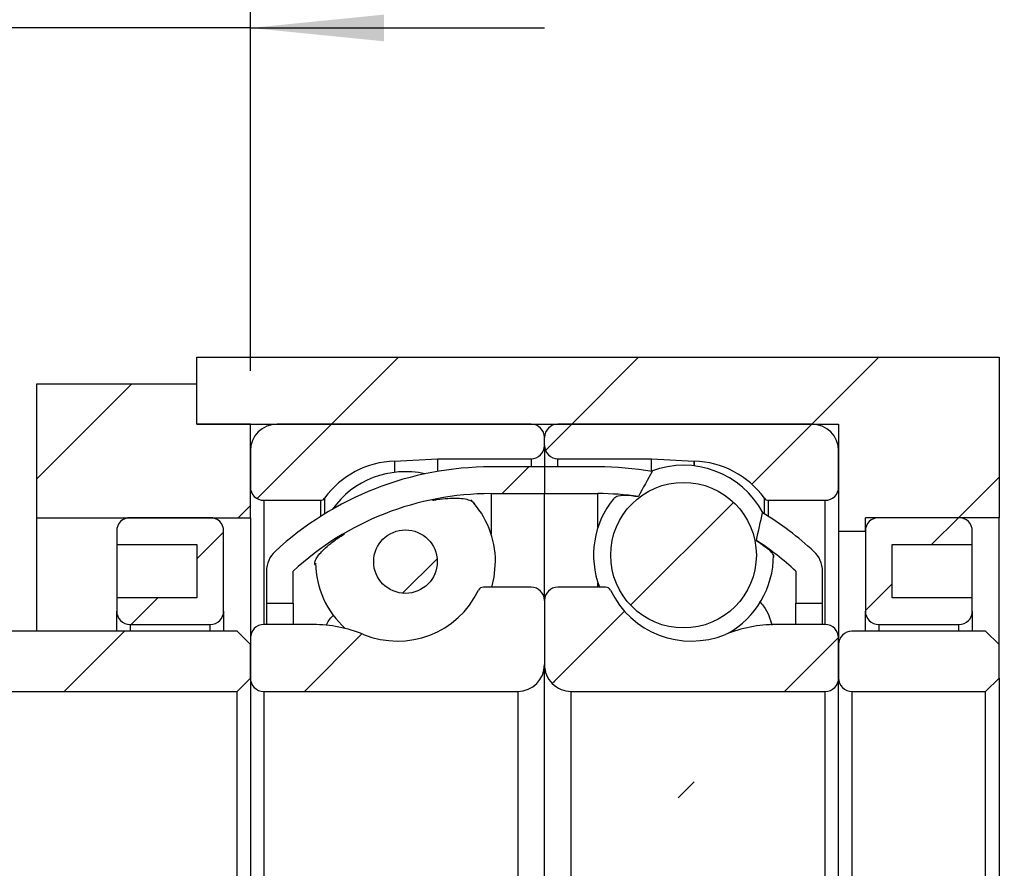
# Model space of a CAD drawing. Header units: millimetres. Extents: x 52 to 536, y 10 to 400.
# Tile 4 of 6: x 465 to 501, y 100 to 132. Entities that reach past the tile are written whole.
import ezdxf

# ---------------------------------------------------------------- set-up
doc = ezdxf.new("R2010")
doc.units = ezdxf.units.MM
doc.header["$LTSCALE"] = 2
doc.layers.add('FORMAT', color=7, linetype='Continuous')
doc.styles.add('SLDTEXTSTYLE0', font='GOTHIC.TTF', dxfattribs={"width": 0.913})
doc.styles.get("Standard").update_dxf_attribs({"font": 'GOTHIC.TTF'})
doc.dimstyles.new('SLDDIMSTYLE1', dxfattribs={"dimtxt": 0.18, "dimasz": 5, "dimexe": 0, "dimexo": 0.0625, "dimgap": 0, "dimtad": 0, "dimtih": 1, "dimtoh": 1, "dimdec": 0, "dimrnd": 1e-09, "dimzin": 0, "dimdsep": 46, "dimtxsty": 'Standard', "dimsah": 1, "dimcen": 0.09, "dimadec": 0, "dimazin": 0, "dimtfac": 5, "dimtdec": 0, "dimtofl": 0, "dimtmove": 0, "dimatfit": 3, "dimfxl": 0, "dimfrac": 2, "dimtolj": 1, "dimtzin": 0, "dimarcsym": 0})
doc.dimstyles.new('SLDDIMSTYLE4', dxfattribs={"dimtxt": 7, "dimasz": 5, "dimexe": 0, "dimexo": 0.0625, "dimgap": 1.75, "dimtad": 1, "dimrnd": 1e-09, "dimzin": 12, "dimdsep": 46, "dimtxsty": 'SLDTEXTSTYLE0', "dimsah": 1, "dimcen": 0.09, "dimadec": 0, "dimazin": 3, "dimtfac": 1, "dimtmove": 0, "dimatfit": 0, "dimfxl": 0, "dimfrac": 2, "dimtolj": 1, "dimtzin": 12, "dimarcsym": 0})
doc.dimstyles.new('SLDDIMSTYLE5', dxfattribs={"dimtxt": 7, "dimasz": 5, "dimexe": 0, "dimexo": 0.0625, "dimgap": 1.75, "dimtad": 1, "dimrnd": 1e-09, "dimzin": 12, "dimdsep": 46, "dimtxsty": 'SLDTEXTSTYLE0', "dimsah": 1, "dimcen": 0.09, "dimadec": 0, "dimazin": 3, "dimtol": 1, "dimtp": 0.02, "dimtm": 0.02, "dimtfac": 1, "dimtmove": 0, "dimatfit": 0, "dimfxl": 0, "dimfrac": 2, "dimtolj": 1, "dimarcsym": 0})
pattern_1 = [(45, (0, 0), (-4.490128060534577, 4.490128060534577), [])]

# ---------------------------------------------------------------- blocks, each defined once
blk = doc.blocks.new('_D_11')
at = {"layer": 'FORMAT', "color": 7}
for p, q in [((521.1899860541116, 99.51855784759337), (521.1899860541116, 110.5185578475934)), ((506.1952309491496, 99.51855784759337), (523.1899860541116, 99.51855784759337)), ((521.1899860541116, 99.51855784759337), (521.1899860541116, 69.51855784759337)), ((503.1899860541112, 69.51855784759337), (523.1899860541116, 69.51855784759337)), ((521.1899860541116, 69.51855784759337), (521.1899860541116, 58.51855784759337))]:
    blk.add_line(p, q, dxfattribs=at)
for points in [[(521.1899860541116, 99.51855784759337), (521.6899860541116, 104.5185578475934), (520.6899860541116, 104.5185578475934)], [(521.1899860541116, 69.51855784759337), (520.6899860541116, 64.51855784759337), (521.6899860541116, 64.51855784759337)]]:
    blk.add_solid(points, dxfattribs=at)
at = {"layer": 'FORMAT', "color": 7, "char_height": 7, "attachment_point": 1, "rotation": 90.00000000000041, "style": 'SLDTEXTSTYLE0'}
for s, insert in [(' ±0.02', (512.2485801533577, 76.09481527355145)), ('30', (512.2485801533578, 65.7503704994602))]:
    blk.add_mtext(s, dxfattribs=dict(at, insert=insert))
blk = doc.blocks.new('_D_13')
at = {"layer": 'FORMAT', "color": 7}
for p, q in [((463.1899754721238, 110.9685578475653), (463.1898544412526, 133.8434426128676)), ((473.1899754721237, 119.0185578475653), (473.1898970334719, 133.8434955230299)), ((463.18986502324, 131.8434426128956), (452.189865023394, 131.8433844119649)), ((473.1899076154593, 131.8434955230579), (463.18986502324, 131.8434426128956)), ((473.1899076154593, 131.8434955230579), (484.1899076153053, 131.8435537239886))]:
    blk.add_line(p, q, dxfattribs=at)
for points in [[(463.18986502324, 131.8434426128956), (458.1898623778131, 132.3434161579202), (458.1898676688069, 131.3434161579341)], [(473.1899076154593, 131.8434955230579), (478.1899102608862, 131.3435219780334), (478.1899049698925, 132.3435219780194)]]:
    blk.add_solid(points, dxfattribs=at)
at = {"layer": 'FORMAT', "color": 7, "insert": (462.416099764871, 140.7848444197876), "char_height": 7, "attachment_point": 1, "rotation": 0.00030315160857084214, "style": 'SLDTEXTSTYLE0'}
blk.add_mtext('10', dxfattribs=at)

msp = doc.modelspace()

# ---------------------------------------------------------------- hatches: boundary and pattern name
at = {"linetype": 'Continuous', "lineweight": 18}
h = msp.add_hatch(dxfattribs=at)
h.set_pattern_fill('ANSI31', scale=2, style=0)
h.set_pattern_definition(pattern_1)
h.paths.add_polyline_path([(495.1899860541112, 113.0185578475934), (496.1899860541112, 113.0185578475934), (496.1899860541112, 113.5185578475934), (501.1899860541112, 113.5185578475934), (501.1899860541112, 119.5185578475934), (471.1899860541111, 119.5185578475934), (471.1899860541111, 117.0185578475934), (495.1899860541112, 117.0185578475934)], flags=0)
h = msp.add_hatch(dxfattribs=at)
h.set_pattern_fill('ANSI31', scale=2, style=0)
h.set_pattern_definition(pattern_1)
h.paths.add_polyline_path([(465.1899860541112, 113.5185578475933), (473.1899860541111, 113.5185578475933), (473.1899860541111, 117.0185578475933), (471.1899860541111, 117.0185578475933), (471.1899860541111, 118.5185578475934), (465.1899860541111, 118.5185578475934)], flags=0)
h = msp.add_hatch(dxfattribs=at)
h.set_pattern_fill('ANSI31', scale=2, style=0)
h.set_pattern_definition(pattern_1)
edge = h.paths.add_edge_path(flags=0)
edge.add_line((484.1899860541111, 116.2185578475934), (484.1899860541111, 116.5185578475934))
edge.add_arc((483.6899860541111, 116.5185578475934), 0.5000000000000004, 0, 90)
edge.add_line((483.6899860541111, 117.0185578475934), (474.1899860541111, 117.0185578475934))
edge.add_arc((474.1899860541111, 116.0185578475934), 1.000000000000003, 90, 180)
edge.add_line((473.1899860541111, 116.0185578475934), (473.1899860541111, 114.6685578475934))
edge.add_arc((473.6899860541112, 114.6685578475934), 0.5000000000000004, 180, 269.9999999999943)
edge.add_line((473.6899860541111, 114.1685578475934), (475.8060553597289, 114.1685578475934))
edge.add_arc((475.8060553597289, 114.3685578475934), 0.2000000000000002, 270.0000000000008, 323.9389098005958)
edge.add_arc((478.6899860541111, 112.2685578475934), 3.367500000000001, 91.83927239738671, 143.9389098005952, ccw=False)
edge.add_arc((478.5754841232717, 115.8342198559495), 0.2000000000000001, 271.8392723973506, 272.9999999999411)
edge.add_line((478.5859513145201, 115.6344939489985), (480.1899860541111, 115.7185578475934))
edge.add_line((480.1899860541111, 115.7185578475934), (483.6899860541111, 115.7185578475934))
edge.add_arc((483.6899860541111, 116.2185578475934), 0.5000000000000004, 270.0000000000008, 360.0000000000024)
h = msp.add_hatch(dxfattribs=at)
h.set_pattern_fill('ANSI31', scale=2, style=0)
h.set_pattern_definition(pattern_1)
edge = h.paths.add_edge_path(flags=0)
edge.add_line((494.1899860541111, 117.0185578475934), (484.6899860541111, 117.0185578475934))
edge.add_arc((484.6899860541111, 116.5185578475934), 0.5000000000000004, 90, 180)
edge.add_line((484.1899860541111, 116.5185578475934), (484.1899860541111, 116.2185578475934))
edge.add_arc((484.6899860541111, 116.2185578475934), 0.5000000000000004, 179.9999999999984, 270.0000000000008)
edge.add_line((484.6899860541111, 115.7185578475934), (488.1899860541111, 115.7185578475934))
edge.add_line((488.1899860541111, 115.7185578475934), (489.7940207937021, 115.6344939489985))
edge.add_arc((489.8044879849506, 115.8342198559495), 0.2000000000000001, 267.0000000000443, 268.1607276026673)
edge.add_arc((489.6899860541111, 112.2685578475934), 3.367500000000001, 36.061090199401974, 88.16072760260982, ccw=False)
edge.add_arc((492.5739167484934, 114.3685578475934), 0.2000000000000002, 216.0610901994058, 270.0000000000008)
edge.add_line((492.5739167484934, 114.1685578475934), (494.6899860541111, 114.1685578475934))
edge.add_arc((494.6899860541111, 114.6685578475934), 0.5000000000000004, 270.0000000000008, 360.0000000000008)
edge.add_line((495.1899860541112, 114.6685578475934), (495.1899860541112, 116.0185578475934))
edge.add_arc((494.1899860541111, 116.0185578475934), 1.000000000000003, 0, 90)
h = msp.add_hatch(dxfattribs=at)
h.set_pattern_fill('ANSI31', scale=2, style=0)
h.set_pattern_definition(pattern_1)
edge = h.paths.add_edge_path(flags=0)
edge.add_arc((482.1899860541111, 103.5271785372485), 10.89137931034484, 89.9999999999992, 132.7996202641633, ccw=False)
edge.add_line((482.1899860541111, 114.4185578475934), (484.1899860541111, 114.4185578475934))
edge.add_line((484.1899860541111, 114.4185578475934), (484.1899860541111, 115.4185578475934))
edge.add_line((484.1899860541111, 115.4185578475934), (482.1899860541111, 115.4185578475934))
edge.add_arc((482.1899860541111, 103.5271785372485), 11.89137931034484, 90, 132.7996202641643)
edge.add_arc((474.7899860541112, 111.5185578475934), 1.000000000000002, 132.7996202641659, 180)
edge.add_line((473.7899860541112, 111.5185578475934), (473.7899860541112, 110.3185578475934))
edge.add_line((473.7899860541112, 110.3185578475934), (474.7899860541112, 110.3185578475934))
edge.add_line((474.7899860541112, 110.3185578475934), (474.7899860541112, 111.5185578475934))
h = msp.add_hatch(dxfattribs=at)
h.set_pattern_fill('ANSI31', scale=2, style=0)
h.set_pattern_definition(pattern_1)
edge = h.paths.add_edge_path(flags=0)
edge.add_line((484.1899860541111, 115.4185578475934), (484.1899860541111, 114.4185578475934))
edge.add_line((484.1899860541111, 114.4185578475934), (486.1899860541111, 114.4185578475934))
edge.add_arc((486.1899860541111, 103.5271785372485), 10.89137931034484, 82.0102249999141, 89.9999999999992, ccw=False)
edge.add_ellipse((484.6229563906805, 99.51855784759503), major_axis=(7.803987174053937, 20.62061470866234), ratio=0.1451382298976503, start_angle=43.54884777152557, end_angle=47.388341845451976, ccw=False)
edge.add_arc((486.1899860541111, 103.5271785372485), 11.89137931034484, 80.18440107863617, 90)
edge.add_line((486.1899860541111, 115.4185578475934), (484.1899860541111, 115.4185578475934))
h = msp.add_hatch(dxfattribs=at)
h.set_pattern_fill('ANSI31', scale=2, style=0)
h.set_pattern_definition(pattern_1)
edge = h.paths.add_edge_path(flags=0)
edge.add_arc((489.3899860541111, 112.1145654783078), 2.72399214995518, 0, 360)
h = msp.add_hatch(dxfattribs=at)
h.set_pattern_fill('ANSI31', scale=2, style=0)
h.set_pattern_definition(pattern_1)
edge = h.paths.add_edge_path(flags=0)
edge.add_line((471.1899860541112, 112.5185578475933), (471.1899860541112, 110.5185578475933))
edge.add_line((471.1899860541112, 110.5185578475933), (468.1899860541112, 110.5185578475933))
edge.add_line((468.1899860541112, 110.5185578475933), (468.1899860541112, 110.0185578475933))
edge.add_arc((468.6899860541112, 110.0185578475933), 0.5, 179.9999999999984, 270.0000000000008)
edge.add_line((468.6899860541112, 109.5185578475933), (471.6899860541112, 109.5185578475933))
edge.add_arc((471.6899860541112, 110.0185578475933), 0.5, 270.0000000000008, 360.0000000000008)
edge.add_line((472.1899860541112, 110.0185578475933), (472.1899860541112, 113.0185578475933))
edge.add_arc((471.6899860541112, 113.0185578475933), 0.5, 0, 90)
edge.add_line((471.6899860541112, 113.5185578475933), (468.6899860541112, 113.5185578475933))
edge.add_arc((468.6899860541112, 113.0185578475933), 0.5, 90, 180)
edge.add_line((468.1899860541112, 113.0185578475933), (468.1899860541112, 112.5185578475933))
edge.add_line((468.1899860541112, 112.5185578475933), (471.1899860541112, 112.5185578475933))
h = msp.add_hatch(dxfattribs=at)
h.set_pattern_fill('ANSI31', scale=2, style=0)
h.set_pattern_definition(pattern_1)
edge = h.paths.add_edge_path(flags=0)
edge.add_arc((493.5899860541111, 111.5185578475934), 1.000000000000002, 0, 47.20037973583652)
edge.add_arc((486.1899860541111, 103.5271785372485), 11.89137931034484, 47.20037973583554, 58.82840406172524)
edge.add_ellipse((484.6229563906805, 99.51855784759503), major_axis=(7.803987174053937, 20.62061470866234), ratio=0.1451382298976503, start_angle=312.6869432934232, end_angle=316.51960903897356, ccw=False)
edge.add_arc((486.1899860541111, 103.5271785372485), 10.89137931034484, 47.2003797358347, 57.0496263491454, ccw=False)
edge.add_line((493.5899860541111, 111.5185578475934), (493.5899860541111, 110.3185578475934))
edge.add_line((493.5899860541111, 110.3185578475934), (494.5899860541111, 110.3185578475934))
edge.add_line((494.5899860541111, 110.3185578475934), (494.5899860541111, 111.5185578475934))
h = msp.add_hatch(dxfattribs=at)
h.set_pattern_fill('ANSI31', scale=2, style=0)
h.set_pattern_definition(pattern_1)
edge = h.paths.add_edge_path(flags=0)
edge.add_line((500.1899860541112, 110.0185578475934), (500.1899860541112, 110.5185578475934))
edge.add_line((500.1899860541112, 110.5185578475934), (497.1899860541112, 110.5185578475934))
edge.add_line((497.1899860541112, 110.5185578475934), (497.1899860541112, 112.5185578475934))
edge.add_line((497.1899860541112, 112.5185578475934), (500.1899860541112, 112.5185578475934))
edge.add_line((500.1899860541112, 112.5185578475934), (500.1899860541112, 113.0185578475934))
edge.add_arc((499.6899860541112, 113.0185578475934), 0.5, 0, 90)
edge.add_line((499.6899860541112, 113.5185578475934), (496.6899860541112, 113.5185578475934))
edge.add_arc((496.6899860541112, 113.0185578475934), 0.5, 90, 180)
edge.add_line((496.1899860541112, 113.0185578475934), (496.1899860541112, 110.0185578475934))
edge.add_arc((496.6899860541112, 110.0185578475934), 0.5, 180, 270.0000000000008)
edge.add_line((496.6899860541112, 109.5185578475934), (499.6899860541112, 109.5185578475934))
edge.add_arc((499.6899860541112, 110.0185578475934), 0.5, 270.0000000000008, 360.0000000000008)
h = msp.add_hatch(dxfattribs=at)
h.set_pattern_fill('ANSI31', scale=2, style=0)
h.set_pattern_definition(pattern_1)
edge = h.paths.add_edge_path(flags=0)
edge.add_arc((478.9899860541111, 111.8738708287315), 1.189320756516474, 0, 360)
h = msp.add_hatch(dxfattribs=at)
h.set_pattern_fill('ANSI31', scale=2, style=0)
h.set_pattern_definition(pattern_1)
edge = h.paths.add_edge_path(flags=0)
edge.add_line((473.1899860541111, 109.0185578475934), (473.1899860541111, 107.5185578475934))
edge.add_arc((473.6899860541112, 107.5185578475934), 0.5000000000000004, 180, 270.0000000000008)
edge.add_line((473.6899860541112, 107.0185578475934), (483.1899860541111, 107.0185578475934))
edge.add_arc((483.1899860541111, 108.0185578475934), 1, 270.0000000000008, 360.0000000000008)
edge.add_line((484.1899860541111, 108.0185578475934), (484.1899860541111, 110.4185578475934))
edge.add_arc((483.6899860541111, 110.4185578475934), 0.5000000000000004, 0, 90)
edge.add_line((483.6899860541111, 110.9185578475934), (481.9031708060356, 110.9185578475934))
edge.add_arc((481.9031708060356, 110.7185578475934), 0.2000000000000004, 90, 154.2479218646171)
edge.add_arc((478.6899860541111, 112.2685578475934), 3.367499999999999, 247.8503964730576, 334.2479218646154, ccw=False)
edge.add_arc((475.5352188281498, 104.5185578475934), 5.000000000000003, 67.85039647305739, 90)
edge.add_line((475.5352188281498, 109.5185578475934), (473.6899860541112, 109.5185578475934))
edge.add_arc((473.6899860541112, 109.0185578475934), 0.5000000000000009, 90, 179.9999999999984)
h = msp.add_hatch(dxfattribs=at)
h.set_pattern_fill('ANSI31', scale=2, style=0)
h.set_pattern_definition(pattern_1)
edge = h.paths.add_edge_path(flags=0)
edge.add_line((485.1899860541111, 107.0185578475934), (494.6899860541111, 107.0185578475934))
edge.add_arc((494.6899860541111, 107.5185578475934), 0.5000000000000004, 270.0000000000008, 360.0000000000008)
edge.add_line((495.1899860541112, 107.5185578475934), (495.1899860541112, 109.0185578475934))
edge.add_arc((494.6899860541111, 109.0185578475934), 0.5000000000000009, 1.628443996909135e-12, 90)
edge.add_line((494.6899860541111, 109.5185578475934), (492.8447532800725, 109.5185578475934))
edge.add_arc((492.8447532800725, 104.5185578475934), 5.000000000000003, 90, 112.1496035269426)
edge.add_arc((489.6899860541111, 112.2685578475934), 3.367499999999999, 205.7520781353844, 292.1496035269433, ccw=False)
edge.add_arc((486.4768013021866, 110.7185578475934), 0.2000000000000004, 25.75207813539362, 90)
edge.add_line((486.4768013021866, 110.9185578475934), (484.6899860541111, 110.9185578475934))
edge.add_arc((484.6899860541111, 110.4185578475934), 0.5000000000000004, 90, 180)
edge.add_line((484.1899860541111, 110.4185578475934), (484.1899860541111, 108.0185578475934))
edge.add_arc((485.1899860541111, 108.0185578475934), 1, 180, 270.0000000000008)
h = msp.add_hatch(dxfattribs=at)
h.set_pattern_fill('ANSI31', scale=2, style=0)
h.set_pattern_definition(pattern_1)
edge = h.paths.add_edge_path(flags=0)
edge.add_line((472.6899860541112, 107.0185578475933), (473.1899860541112, 107.5185578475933))
edge.add_line((473.1899860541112, 107.5185578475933), (473.1899860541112, 108.7685578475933))
edge.add_line((473.1899860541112, 108.7685578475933), (472.6899860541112, 109.2685578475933))
edge.add_line((472.6899860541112, 109.2685578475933), (463.6899860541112, 109.2685578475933))
edge.add_arc((463.6899860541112, 108.7685578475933), 0.5, 90, 180)
edge.add_line((463.1899860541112, 108.7685578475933), (463.1899860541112, 107.5185578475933))
edge.add_arc((463.6899860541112, 107.5185578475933), 0.5, 180, 270.0000000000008)
edge.add_line((463.6899860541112, 107.0185578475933), (472.6899860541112, 107.0185578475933))
h = msp.add_hatch(dxfattribs=at)
h.set_pattern_fill('ANSI31', scale=2, style=0)
h.set_pattern_definition(pattern_1)
edge = h.paths.add_edge_path(flags=0)
edge.add_line((500.6899860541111, 107.0185578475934), (501.1899860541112, 107.5185578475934))
edge.add_line((501.1899860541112, 107.5185578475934), (501.1899860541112, 108.7685578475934))
edge.add_line((501.1899860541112, 108.7685578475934), (500.6899860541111, 109.2685578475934))
edge.add_line((500.6899860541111, 109.2685578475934), (495.6899860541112, 109.2685578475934))
edge.add_arc((495.6899860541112, 108.7685578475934), 0.5, 90, 179.9999999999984)
edge.add_line((495.1899860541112, 108.7685578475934), (495.1899860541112, 107.5185578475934))
edge.add_arc((495.6899860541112, 107.5185578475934), 0.5, 180, 270.0000000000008)
edge.add_line((495.6899860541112, 107.0185578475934), (500.6899860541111, 107.0185578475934))

# ---------------------------------------------------------------- linework, layer by layer
at = {"color": 7, "linetype": 'Continuous', "lineweight": 25}
for p, q in [((471.1899858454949, 117.0185579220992), (471.1899858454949, 119.5185574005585)), ((471.1899858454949, 119.5185574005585), (501.1899861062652, 119.5185574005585)), ((501.1899861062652, 119.5185574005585), (501.1899861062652, 113.518558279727)), ((465.1899867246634, 118.5185572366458), (465.1899867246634, 113.518558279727)), ((471.1899858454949, 118.5185572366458), (465.1899867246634, 118.5185572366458)), ((471.1899858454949, 117.0185579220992), (471.1899858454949, 118.5185572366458)), ((471.1899858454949, 117.0185579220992), (495.1899860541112, 117.0185579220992)), ((473.1899861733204, 117.0185579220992), (471.1899858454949, 117.0185579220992)), ((473.1899861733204, 113.518558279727), (473.1899861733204, 117.0185579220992)), ((483.6899860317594, 117.0185579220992), (474.1899863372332, 117.0185579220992)), ((494.1899860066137, 117.0185579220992), (484.6899861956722, 117.0185579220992)), ((495.1899860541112, 117.0185579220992), (495.1899860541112, 113.0185581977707)), ((484.1899861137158, 116.2185574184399), (484.1899861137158, 116.5185587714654)), ((473.1899861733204, 116.0185577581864), (473.1899861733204, 114.66855818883)), ((484.1899861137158, 116.2185574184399), (484.1899861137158, 115.4185587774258)), ((495.1899860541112, 114.66855818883), (495.1899860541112, 116.0185577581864)), ((478.5859518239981, 115.634493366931), (480.1899863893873, 115.7185582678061)), ((480.1899863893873, 115.7185582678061), (483.6899860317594, 115.7185582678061)), ((480.1899863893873, 115.7185582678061), (480.1899863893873, 115.2491623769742)), ((484.6899861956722, 115.7185582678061), (488.1899858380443, 115.7185582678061)), ((488.1899858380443, 115.7185582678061), (489.7940208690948, 115.634493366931)), ((488.1899858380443, 115.2583247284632), (488.1899858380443, 115.7185582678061)), ((484.1899861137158, 115.4185587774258), (482.1899857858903, 115.4185587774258)), ((486.1899864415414, 115.4185587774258), (484.1899861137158, 115.4185587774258)), ((484.1899861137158, 115.4185587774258), (484.1899861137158, 114.4185576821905)), ((473.6899853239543, 114.1685581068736), (475.806054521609, 114.1685581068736)), ((482.1899857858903, 114.4185576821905), (484.1899861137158, 114.4185576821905)), ((484.1899861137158, 114.4185576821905), (486.1899864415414, 114.4185576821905)), ((484.1899861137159, 110.418557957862), (484.1899861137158, 114.4185576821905)), ((492.5739167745, 114.1685581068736), (494.6899860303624, 114.1685581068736)), ((465.1899867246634, 113.518558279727), (465.1899867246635, 109.268558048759)), ((465.1899867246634, 113.518558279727), (473.1899861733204, 113.518558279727)), ((471.6899868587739, 113.518558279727), (468.6899863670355, 113.518558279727)), ((473.1899861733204, 113.518558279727), (473.1899861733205, 109.0185575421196)), ((501.1899861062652, 113.518558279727), (496.1899861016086, 113.518558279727)), ((496.1899861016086, 113.0185581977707), (496.1899861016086, 113.518558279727)), ((499.6899858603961, 113.518558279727), (496.6899860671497, 113.518558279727)), ((501.1899861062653, 108.7685579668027), (501.1899861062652, 113.518558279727)), ((468.1899853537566, 113.0185581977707), (468.1899853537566, 112.5185581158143)), ((472.1899860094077, 110.0185577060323), (472.1899860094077, 113.0185581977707)), ((495.1899860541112, 113.0185581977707), (496.1899861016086, 113.0185581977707)), ((495.1899860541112, 113.0185581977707), (495.1899860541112, 109.0185575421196)), ((496.1899861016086, 113.0185581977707), (496.1899861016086, 110.0185577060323)), ((500.1899859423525, 112.5185581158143), (500.1899859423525, 113.0185581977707)), ((468.1899853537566, 112.5185581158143), (471.1899858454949, 112.5185581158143)), ((468.1899853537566, 112.5185581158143), (468.1899853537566, 110.5185577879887)), ((471.1899858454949, 112.5185581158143), (471.1899858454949, 110.5185577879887)), ((497.1899861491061, 112.5185581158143), (500.1899859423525, 112.5185581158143)), ((497.1899861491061, 110.5185577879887), (497.1899861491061, 112.5185581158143)), ((500.1899859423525, 110.5185577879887), (500.1899859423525, 112.5185581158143)), ((473.789985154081, 111.5185579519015), (473.789985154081, 110.3185581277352)), ((474.7899853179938, 110.3185581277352), (474.7899853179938, 111.5185579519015)), ((493.5899860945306, 111.5185579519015), (493.5899860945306, 110.3185581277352)), ((494.5899860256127, 110.3185581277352), (494.5899860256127, 111.5185579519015)), ((483.6899860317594, 110.9185580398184), (481.9031710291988, 110.9185580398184)), ((486.4768011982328, 110.9185580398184), (484.6899861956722, 110.9185580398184)), ((468.1899853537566, 110.5185577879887), (468.1899853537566, 110.0185577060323)), ((471.1899858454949, 110.5185577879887), (468.1899853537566, 110.5185577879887)), ((500.1899859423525, 110.5185577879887), (497.1899861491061, 110.5185577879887)), ((500.1899859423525, 110.0185577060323), (500.1899859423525, 110.5185577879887)), ((473.789985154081, 110.3185581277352), (474.7899853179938, 110.3185581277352)), ((473.789985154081, 110.3185581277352), (473.789985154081, 109.518557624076)), ((474.7899853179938, 110.3185581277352), (474.7899853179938, 109.518557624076)), ((484.1899861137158, 110.418557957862), (484.1899861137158, 108.0185583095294)), ((493.5899860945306, 110.3185581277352), (494.5899860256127, 110.3185581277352)), ((493.5899860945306, 109.518557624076), (493.5899860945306, 110.3185581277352)), ((494.5899860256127, 109.518557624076), (494.5899860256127, 110.3185581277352)), ((468.1899853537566, 109.268558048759), (468.1899853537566, 110.0185577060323)), ((472.1899860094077, 110.0185577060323), (472.1899860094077, 109.268558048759)), ((496.1899861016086, 109.268558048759), (496.1899861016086, 110.0185577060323)), ((500.1899859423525, 110.0185577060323), (500.1899859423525, 109.268558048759)), ((468.6899863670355, 109.518557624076), (471.6899868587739, 109.518557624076)), ((475.5352184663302, 109.518557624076), (473.6899853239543, 109.518557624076)), ((494.6899860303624, 109.518557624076), (492.8447532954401, 109.518557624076)), ((496.6899860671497, 109.518557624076), (499.6899858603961, 109.518557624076)), ((472.6899851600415, 109.268558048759), (463.6899855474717, 109.268558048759)), ((472.6899851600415, 109.268558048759), (473.1899861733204, 108.7685579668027)), ((473.1899861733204, 109.0185575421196), (473.1899861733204, 107.518558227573)), ((495.1899860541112, 107.518558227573), (495.1899860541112, 109.0185575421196)), ((500.6899860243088, 109.268558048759), (495.6899860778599, 109.268558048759)), ((500.6899860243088, 109.268558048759), (501.1899861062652, 108.7685579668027)), ((473.1899861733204, 107.518558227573), (473.1899861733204, 108.7685579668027)), ((495.1899860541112, 108.7685579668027), (495.1899860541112, 107.518558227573)), ((501.1899861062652, 107.518558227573), (501.1899861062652, 108.7685579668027)), ((484.1899861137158, 91.01855738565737), (484.1899861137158, 108.0185583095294)), ((473.1899861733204, 107.518558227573), (472.6899851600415, 107.0185576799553)), ((473.1899861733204, 107.518558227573), (473.1899861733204, 91.51855746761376)), ((495.1899860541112, 91.51855746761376), (495.1899860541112, 107.518558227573)), ((501.1899861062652, 107.518558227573), (500.6899860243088, 107.0185576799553)), ((501.1899861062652, 107.518558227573), (501.1899861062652, 91.51855746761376)), ((463.6899855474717, 107.0185576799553), (472.6899851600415, 107.0185576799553)), ((472.6899851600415, 92.01855801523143), (472.6899851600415, 107.0185576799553)), ((473.6899853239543, 107.0185576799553), (483.189985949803, 107.0185576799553)), ((473.6899853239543, 107.0185576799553), (473.6899853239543, 92.01855801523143)), ((483.189985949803, 107.0185576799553), (483.189985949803, 92.01855801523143)), ((485.1899862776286, 107.0185576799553), (494.6899860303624, 107.0185576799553)), ((485.1899862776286, 92.01855801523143), (485.1899862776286, 107.0185576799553)), ((494.6899860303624, 92.01855801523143), (494.6899860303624, 107.0185576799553)), ((495.6899860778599, 107.0185576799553), (500.6899860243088, 107.0185576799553)), ((495.6899860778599, 107.0185576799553), (495.6899860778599, 92.01855801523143)), ((500.6899860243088, 92.01855801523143), (500.6899860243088, 107.0185576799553))]:
    msp.add_line(p, q, dxfattribs=at)
at = {"color": 8, "linetype": 'Continuous', "lineweight": 25}
for p, q in [((483.6899860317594, 115.7185582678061), (483.6899860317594, 115.4185587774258)), ((484.6899861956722, 115.4185587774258), (484.6899861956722, 115.7185582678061)), ((478.5819024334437, 115.6343220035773), (478.5819024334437, 115.2140347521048)), ((478.5859518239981, 115.634493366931), (478.5859518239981, 115.2145264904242)), ((489.7940208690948, 115.4552212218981), (489.7940208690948, 115.634493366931)), ((489.7980688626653, 115.4547294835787), (489.7980688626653, 115.6343220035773)), ((473.6899853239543, 114.1685581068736), (473.6899853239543, 109.518557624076)), ((475.806054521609, 114.1685581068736), (475.806054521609, 113.5596426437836)), ((475.9677339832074, 114.2508283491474), (475.9677339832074, 113.6607107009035)), ((482.1899857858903, 114.4185576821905), (482.1899857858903, 112.9146514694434)), ((486.1899864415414, 113.1553462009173), (486.1899864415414, 114.4185576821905)), ((492.4122387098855, 113.6607107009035), (492.4122387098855, 114.2508283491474)), ((492.5739167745, 113.5596426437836), (492.5739167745, 114.1685581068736)), ((494.6899860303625, 109.518557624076), (494.6899860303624, 114.1685581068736)), ((486.1899864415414, 110.9185580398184), (486.1899864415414, 111.0737843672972)), ((468.6899863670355, 109.518557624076), (468.6899863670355, 109.268558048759)), ((471.6899868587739, 109.268558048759), (471.6899868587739, 109.518557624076)), ((496.6899860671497, 109.518557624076), (496.6899860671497, 109.268558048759)), ((499.6899858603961, 109.268558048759), (499.6899858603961, 109.518557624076))]:
    msp.add_line(p, q, dxfattribs=at)
at = {"color": 7, "linetype": 'Continuous', "lineweight": 25, "flags": 128}
msp.add_lwpolyline([(482.2165322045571, 110.9185580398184), (482.3038641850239, 111.289544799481), (482.3549863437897, 111.8738705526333)], dxfattribs=at)
at = {"color": 7, "linetype": 'Continuous', "lineweight": 25}
for centre, radius in [((489.3899860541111, 112.1145654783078), 2.723992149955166), ((478.9899860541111, 111.8738708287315), 1.189320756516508)]:
    msp.add_circle(centre, radius, dxfattribs=at)
for centre, radius, start, end in [((474.1899860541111, 116.0185578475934), 1, 90, 179.9999999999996), ((483.6899860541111, 116.5185578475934), 0.5, 5.94382058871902e-11, 90), ((484.6899860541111, 116.5185578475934), 0.5, 90, 179.9999999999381), ((494.1899860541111, 116.0185578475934), 1.000000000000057, 4.07110999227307e-13, 90), ((483.6899860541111, 116.2185578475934), 0.5, 270.0000000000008, 1.628443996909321e-12), ((484.6899860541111, 116.2185578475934), 0.5, 180, 270.0000000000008), ((482.1899860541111, 103.5271785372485), 11.89137931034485, 90, 132.7996202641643), ((478.6899860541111, 112.2685578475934), 3.367500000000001, 91.83927239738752, 143.9389098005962), ((478.5754841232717, 115.8342198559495), 0.2000000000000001, 271.8392723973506, 272.9999999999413), ((486.1899860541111, 103.5271785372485), 11.89137931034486, 80.18440107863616, 90), ((489.3899860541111, 112.1145654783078), 3.365000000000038, 27.93154429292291, 110.8922838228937), ((489.8044879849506, 115.8342198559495), 0.1999999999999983, 267.0000000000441, 268.1607276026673), ((489.6899860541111, 112.2685578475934), 3.367500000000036, 36.06109019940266, 88.16072760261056), ((478.9899860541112, 111.8738708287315), 3.365000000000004, 77.48953662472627, 144.4626525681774), ((473.6899860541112, 114.6685578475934), 0.5000000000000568, 179.9999999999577, 269.9999999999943), ((494.6899860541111, 114.6685578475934), 0.5000000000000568, 270.0000000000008, 7.653686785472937e-11), ((482.1899860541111, 103.5271785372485), 10.89137931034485, 90, 132.7996202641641), ((475.8060553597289, 114.3685578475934), 0.2000000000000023, 270.0000000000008, 323.9389098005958), ((478.9899860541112, 111.8738708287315), 3.365000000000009, 0, 43.38769939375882), ((489.3899860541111, 112.1145654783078), 3.365000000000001, 140.927426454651, 200.8195395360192), ((486.1899860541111, 103.5271785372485), 10.89137931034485, 82.0102249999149, 90), ((492.5739167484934, 114.3685578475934), 0.2000000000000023, 216.0610901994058, 270.0000000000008), ((468.6899860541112, 113.0185578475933), 0.5, 90, 179.9999999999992), ((471.6899860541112, 113.0185578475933), 0.5, 0, 90), ((486.1899860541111, 103.5271785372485), 11.89137931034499, 47.2003797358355, 58.82840406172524), ((496.6899860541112, 113.0185578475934), 0.5, 90, 180), ((499.6899860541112, 113.0185578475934), 0.5, 8.142219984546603e-13, 90), ((486.1899860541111, 103.5271785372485), 10.89137931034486, 47.20037973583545, 57.04962634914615), ((474.7899860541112, 111.5185578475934), 1.000000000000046, 132.7996202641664, 179.9999999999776), ((489.3899860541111, 112.1145654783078), 3.365000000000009, 299.3195580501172, 0), ((493.5899860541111, 111.5185578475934), 1.000000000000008, 3.704710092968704e-11, 47.20037973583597), ((478.9899860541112, 111.8738708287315), 3.364999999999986, 180.8906428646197, 228.0542957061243), ((481.9031708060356, 110.7185578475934), 0.2000000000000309, 90, 154.2479218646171), ((483.6899860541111, 110.4185578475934), 0.5, 5.862398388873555e-11, 90), ((484.6899860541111, 110.4185578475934), 0.5, 90, 179.9999999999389), ((486.4768013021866, 110.7185578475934), 0.2000000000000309, 25.75207813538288, 90), ((478.6899860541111, 112.2685578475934), 3.36750000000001, 247.8503964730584, 334.2479218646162), ((489.6899860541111, 112.2685578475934), 3.367500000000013, 205.7520781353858, 292.149603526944), ((468.6899860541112, 110.0185578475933), 0.5, 179.9999999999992, 270.0000000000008), ((471.6899860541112, 110.0185578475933), 0.5, 270.0000000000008, 3.745421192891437e-11), ((496.6899860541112, 110.0185578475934), 0.5, 179.9999999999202, 270.0000000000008), ((499.6899860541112, 110.0185578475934), 0.5, 270.0000000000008, 8.142219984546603e-13), ((473.6899860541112, 109.0185578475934), 0.5000000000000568, 90, 179.9999999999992), ((475.5352188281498, 104.5185578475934), 5.000000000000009, 67.85039647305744, 90), ((492.8447532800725, 104.5185578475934), 5, 90, 112.1496035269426), ((494.6899860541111, 109.0185578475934), 0.5000000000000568, 8.142219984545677e-13, 90), ((495.6899860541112, 108.7685578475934), 0.5, 90, 179.9999999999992), ((483.1899860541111, 108.0185578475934), 1, 270.0000000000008, 4.071109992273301e-13), ((485.1899860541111, 108.0185578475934), 1, 179.9999999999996, 270.0000000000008), ((473.6899860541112, 107.5185578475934), 0.5000000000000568, 179.9999999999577, 270.0000000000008), ((494.6899860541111, 107.5185578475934), 0.5000000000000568, 270.0000000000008, 7.57226458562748e-11), ((495.6899860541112, 107.5185578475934), 0.5, 179.999999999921, 270.0000000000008)]:
    msp.add_arc(centre, radius, start, end, dxfattribs=at)
for start_param, end_param in [(0.7600707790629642, 0.8270825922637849), (5.457416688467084, 5.524309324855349)]:
    msp.add_ellipse((484.6229563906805, 99.51855784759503), major_axis=(7.803987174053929, 20.62061470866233), ratio=0.1451382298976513, start_param=start_param, end_param=end_param, dxfattribs=at)
for points, knots in [([(480.005585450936, 114.1699383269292), (480.0593127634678, 114.1799630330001), (480.2646266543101, 114.218271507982), (480.5831434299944, 114.2469153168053), (480.9414752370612, 114.2554472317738), (481.2341724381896, 114.2255014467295), (481.4439602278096, 114.1613540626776), (481.5642713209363, 114.0868140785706), (481.5797194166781, 114.0258936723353), (481.5847825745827, 114.0059268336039)], [0, 0, 0, 0, 0.0600281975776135, 0.2293921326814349, 0.4036460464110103, 0.5733604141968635, 0.7480128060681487, 0.9174104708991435, 1, 1, 1, 1]), ([(486.7988767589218, 114.2423421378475), (486.8301636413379, 114.2806848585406), (486.8984505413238, 114.3643718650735), (487.2946617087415, 114.36399014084), (487.6168829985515, 114.3237062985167), (487.7038484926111, 114.3128339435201)], [0, 0, 0, 0, 0.3817127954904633, 0.8331281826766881, 1, 1, 1, 1]), ([(475.8828942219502, 112.2762410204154), (475.9598260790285, 112.3492803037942), (476.1159213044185, 112.4974774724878), (476.4019508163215, 112.7161263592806), (476.6241670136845, 112.8566113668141), (476.7154388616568, 112.9143133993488)], [0, 0, 0, 0, 0.3641325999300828, 0.7388273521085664, 0.9999999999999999, 0.9999999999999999, 0.9999999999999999, 0.9999999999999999]), ([(492.1139426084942, 112.6665918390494), (492.1888090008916, 112.6164328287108), (492.4611708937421, 112.4339557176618), (492.7591166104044, 112.1768092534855), (492.7547112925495, 112.0764584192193), (492.7527134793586, 112.0309492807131)], [0, 0, 0, 0, 0.1716138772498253, 0.6243266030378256, 1, 1, 1, 1]), ([(475.6154239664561, 111.7430709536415), (475.6070960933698, 111.7777277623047), (475.5890557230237, 111.8528035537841), (475.6539292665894, 111.9943249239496), (475.7555322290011, 112.1396701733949), (475.8402727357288, 112.2305378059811), (475.8828942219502, 112.2762410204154)], [0, 0, 0, 0, 0.273903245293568, 0.5933466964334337, 0.7954677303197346, 1, 1, 1, 1]), ([(492.2271560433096, 110.3939095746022), (492.2826007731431, 110.3306718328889), (492.5355827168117, 110.042132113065), (492.6235683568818, 109.7359293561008), (492.6922706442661, 109.4968354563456)], [0, 0, 0, 0, 0.2191647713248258, 1, 1, 1, 1]), ([(476.0355994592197, 109.4926221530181), (476.0606216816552, 109.5531452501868), (476.1157825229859, 109.686566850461), (476.2346134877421, 109.8022668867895), (476.299540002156, 109.8654827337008)], [0, 0, 0, 0, 0.4536229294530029, 1, 1, 1, 1])]:
    msp.add_open_spline(points, degree=3, knots=knots, dxfattribs=at)

# ---------------------------------------------------------------- dimensions: what is measured, and where the dimension line sits
at = {"layer": 'FORMAT', "color": 7}
for base, p1, p2, angle, dimstyle, picture, middle in [((463.1898650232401, 131.8434426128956), (473.1899860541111, 117.0185578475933), (463.1899860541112, 108.9685578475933), 0.0003031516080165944, 'SLDDIMSTYLE4', '_D_13', (467.5883694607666, 131.8434658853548)), ((521.1899860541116, 69.51855784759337), (504.1952309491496, 99.51855784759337), (501.1899860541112, 69.51855784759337), 90.0000000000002, 'SLDDIMSTYLE5', '_D_11', (521.1899860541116, 83.82884296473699))]:
    dim = msp.add_linear_dim(base=base, p1=p1, p2=p2, angle=angle, dimstyle=dimstyle, dxfattribs=at)
    dim.commit()
    dim.dimension.update_dxf_attribs({"geometry": picture, "text_midpoint": middle, "dimtype": 160})

# ---------------------------------------------------------------- leaders
msp.add_leader([(521.2607896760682, 100.5995963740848), (521.2607896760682, 173.6164174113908), (470.5400528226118, 173.6164174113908)], dimstyle='SLDDIMSTYLE1', dxfattribs=at)

doc.saveas('drawing.dxf')
